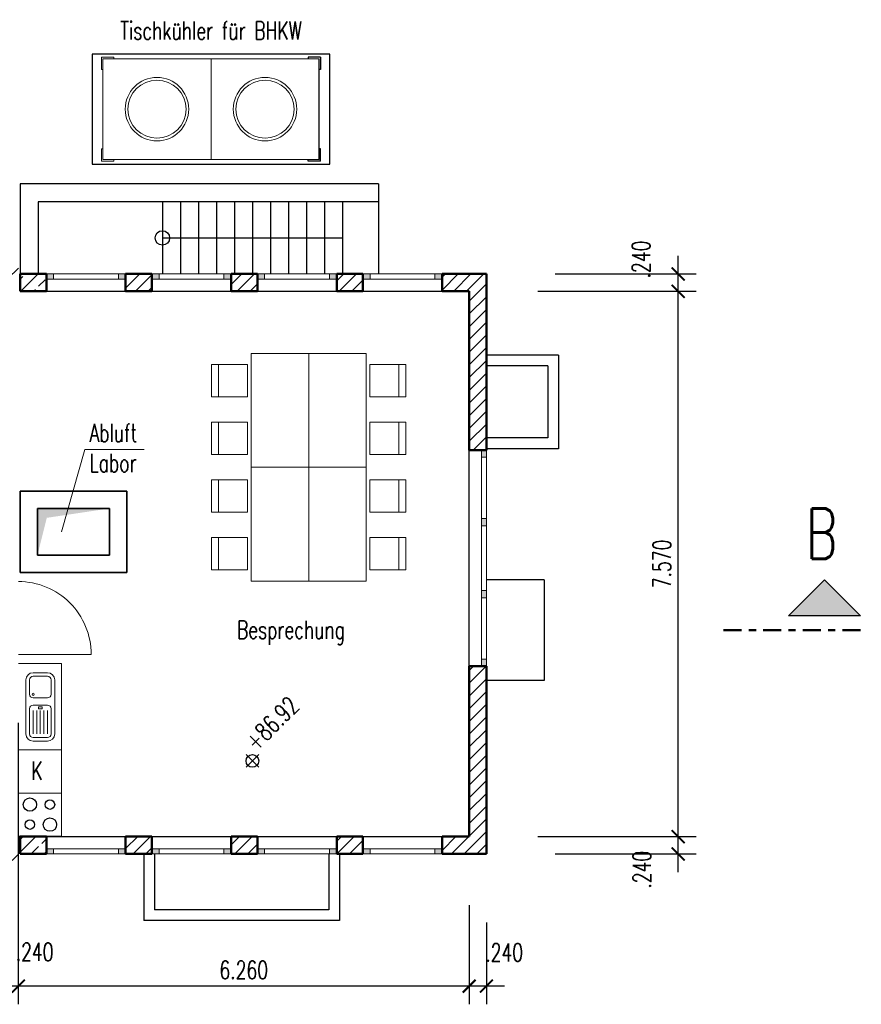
# Model space of a CAD drawing. Header units: millimetres. Extents: x 716 to 905, y 893 to 977.
# Tile 24 of 43: x 842 to 854, y 939 to 952. Entities that reach past the tile are written whole.
import ezdxf
from ezdxf.enums import TextEntityAlignment as Align

# ---------------------------------------------------------------- set-up
doc = ezdxf.new("R2010")
doc.units = ezdxf.units.MM
doc.header["$MEASUREMENT"] = 0
doc.linetypes.add('STRL1', pattern=[0.18, 0.1, -0.08])
doc.linetypes.add('STRP1', pattern=[0.46, 0.25, -0.08, 0.05, -0.08])
for name, color, linetype in [('$AUDIT-BAD-LAYER', 7, 'Continuous'), ('HTSV_P1_BEMA_KONS_X04', 7, 'Continuous'), ('HTSV_P1_PLAN_HKOT', 7, 'Continuous')]:
    doc.layers.add(name, color=color, linetype=linetype)
for name, color, linetype, lineweight in [('BUEROEINRICHTUNG', 1, 'Continuous', 18), ('Da_vorh_Gebaeude_T013', 7, 'Continuous', 13), ('Da_vorh_Gebaeude_V018', 252, 'STRL1', 18), ('HTSV_AC_FENS_ALLG_S00', 213, 'Continuous', 13), ('HTSV_BT_WAND_ALMW_A02', 12, 'Continuous', 25), ('HTSV_BT_WAND_ALMW_G05', 10, 'Continuous', 50), ('HTSV_BT_WAND_ALMW_S02', 12, 'Continuous', 25), ('HTSV_BT_WAND_STBT_S02', 92, 'Continuous', 25), ('HTSV_BT_WBES_ALMW_G03', 20, 'Continuous', 35), ('HTSV_BT_WBES_STBT_G05', 90, 'Continuous', 50), ('HTSV_MT_MASH_ALLG_A02', 172, 'Continuous', 25), ('HTSV_MT_MASH_ALLG_T02', 172, 'Continuous', 25), ('HTSV_MT_MASH_GEBL_A01', 122, 'Continuous', 18), ('HTSV_P1_PLAN_TEXT_T02', 52, 'Continuous', 25), ('HTSV_P1_SYMB_SCHN_A02', 212, 'Continuous', 25), ('HTSV_P1_SYMB_SCHN_L05', 210, 'STRP1', 50), ('HTSV_P1_SYMB_SCHN_T05', 210, 'Continuous', 50), ('HTSV_P1_SYMB_SCHN_T07', 200, 'Continuous', 70), ('HTSV_TA_LUFT_AB___T00', 53, 'Continuous', 13), ('SANITÄR', 1, 'Continuous', 18)]:
    doc.layers.add(name, color=color, linetype=linetype, lineweight=lineweight)
doc.styles.add('HTSV', font='romans.shx', dxfattribs={"width": 0.7, "bigfont": 'htsv_01.shx'})
doc.styles.add('HTSV_KONS_BEMASS', font='romans.shx', dxfattribs={"width": 0.7, "bigfont": 'htsv_01.shx'})
doc.styles.get("Standard").update_dxf_attribs({"font": 'romans.shx', "width": 0.8})
doc.dimstyles.new('HTSV_KONS_04', dxfattribs={"dimtxt": 0.25, "dimasz": 0.18, "dimexe": 0.252, "dimexo": 0.0625, "dimgap": 0.1, "dimtad": 1, "dimdec": 3, "dimzin": 4, "dimdsep": 46, "dimtxsty": 'HTSV_KONS_BEMASS', "dimblk": 'ARCHTICK', "dimcen": 0.09, "dimdle": 0.252, "dimclrd": 7, "dimclre": 7, "dimclrt": 7, "dimadec": 0, "dimazin": 0, "dimtfac": 1, "dimtdec": 4, "dimtix": 1, "dimtmove": 2, "dimatfit": 3, "dimfxl": 0, "dimtvp": 1, "dimtolj": 1, "dimtzin": 0, "dimarcsym": 0})

# ---------------------------------------------------------------- blocks, each defined once
blk = doc.blocks.new('Schnittpfeil-li')
at = {"layer": 'HTSV_P1_SYMB_SCHN_A02'}
blk.add_hatch(color=256, dxfattribs=at).paths.add_polyline_path([(0.5049, 0.0999), (0.2549, 0.3499), (0.0049, 0.0999)])
for p, q in [((0.2549, 0.3499), (0.0049, 0.0999)), ((0.5049, 0.0999), (0.2549, 0.3499)), ((0.0049, 0.0999), (0.5049, 0.0999))]:
    blk.add_line(p, q, dxfattribs=at)
at = {"layer": 'HTSV_P1_SYMB_SCHN_T05', "style": 'HTSV', "width": 0.7}
blk.add_attdef('SCHNITT', text='', height=0.35, dxfattribs=at).set_placement((0.2549, 0.3499), align=Align.BOTTOM_CENTER)
blk = doc.blocks.new('TISCHKUEHLER_d')
for p, q in [((3.3, 1.526), (0, 1.526)), ((0, 1.526), (0, 0)), ((3.3, 0), (3.3, 1.526)), ((3.17, 1.483), (3, 1.483)), ((3, 1.483), (3, 1.463)), ((3.15, 0.063), (3.15, 1.463)), ((3.17, 1.483), (3.17, 1.313)), ((3.17, 1.313), (3.15, 1.313)), ((3.17, 0.213), (3.15, 0.213)), ((3.17, 0.043), (3.17, 0.213)), ((0, 0), (3.3, 0)), ((3, 0.043), (3, 0.063)), ((3.17, 0.043), (3, 0.043))]:
    blk.add_line(p, q)
at = {"lineweight": 13}
for p, q in [((0.13, 1.483), (0.3, 1.483)), ((0.13, 1.483), (0.13, 1.313)), ((3.15, 1.463), (0.15, 1.463)), ((0.15, 1.463), (0.15, 0.063)), ((0.3, 1.483), (0.3, 1.463)), ((1.65, 0.063), (1.65, 1.463)), ((0.13, 1.313), (0.15, 1.313)), ((0.13, 0.043), (0.13, 0.213)), ((0.13, 0.213), (0.15, 0.213)), ((0.13, 0.043), (0.3, 0.043)), ((0.15, 0.063), (3.15, 0.063)), ((0.3, 0.043), (0.3, 0.063))]:
    blk.add_line(p, q, dxfattribs=at)
for centre, radius in [((0.9, 0.763), 0.441), ((0.9, 0.763), 0.403), ((2.4, 0.763), 0.441), ((2.4, 0.763), 0.403)]:
    blk.add_circle(centre, radius, dxfattribs=at)
blk = doc.blocks.new('_ArchTick')
at = {"layer": 'HTSV_MT_MASH_GEBL_A01', "color": 0, "const_width": 0.15}
blk.add_lwpolyline([(-0.5, -0.5), (0.5, 0.5)], dxfattribs=at)
blk = doc.blocks.new('*D88')
at = {"layer": 'Defpoints', "color": 0}
for p in [(848.098, 941.076), (848.338, 940.836), (848.098, 939)]:
    blk.add_point(p, dxfattribs=at)
at = {"layer": 'HTSV_P1_BEMA_KONS_X04', "color": 7, "lineweight": -2}
for p, q in [((848.098, 940.124), (848.098, 938.748)), ((848.338, 939.884), (848.338, 938.748)), ((848.59, 939), (847.846, 939))]:
    blk.add_line(p, q, dxfattribs=at)
at = {"layer": 'HTSV_P1_BEMA_KONS_X04', "color": 7, "lineweight": -2, "xscale": 0.18, "yscale": 0.18, "zscale": 0.18, "rotation": 180}
blk.add_blockref('_ArchTick', (848.098, 939), dxfattribs=at)
at = {"layer": 'HTSV_P1_BEMA_KONS_X04', "color": 7, "lineweight": -2, "xscale": 0.18, "yscale": 0.18, "zscale": 0.18}
blk.add_blockref('_ArchTick', (848.338, 939), dxfattribs=at)
at = {"layer": 'HTSV_P1_BEMA_KONS_X04', "color": 7, "insert": (848.584, 939.468), "char_height": 0.25, "attachment_point": 5, "style": 'HTSV_KONS_BEMASS'}
blk.add_mtext('\\A1;.240', dxfattribs=at)
blk = doc.blocks.new('*D89')
at = {"layer": 'Defpoints', "color": 0}
for p in [(841.838, 943.606), (848.098, 941.076), (841.838, 939)]:
    blk.add_point(p, dxfattribs=at)
at = {"layer": 'HTSV_P1_BEMA_KONS_X04', "color": 7, "lineweight": -2}
for p, q in [((841.838, 942.654), (841.838, 938.748)), ((848.098, 940.124), (848.098, 938.748)), ((848.35, 939), (841.586, 939))]:
    blk.add_line(p, q, dxfattribs=at)
at = {"layer": 'HTSV_P1_BEMA_KONS_X04', "color": 7, "lineweight": -2, "xscale": 0.18, "yscale": 0.18, "zscale": 0.18, "rotation": 180}
blk.add_blockref('_ArchTick', (841.838, 939), dxfattribs=at)
at = {"layer": 'HTSV_P1_BEMA_KONS_X04', "color": 7, "lineweight": -2, "xscale": 0.18, "yscale": 0.18, "zscale": 0.18}
blk.add_blockref('_ArchTick', (848.098, 939), dxfattribs=at)
at = {"layer": 'HTSV_P1_BEMA_KONS_X04', "color": 7, "insert": (844.968, 939.225), "char_height": 0.25, "attachment_point": 5, "style": 'HTSV_KONS_BEMASS'}
blk.add_mtext('\\A1;6.260', dxfattribs=at)
blk = doc.blocks.new('*D90')
at = {"layer": 'Defpoints', "color": 0}
for p in [(841.598, 943.606), (841.838, 943.606), (841.598, 939)]:
    blk.add_point(p, dxfattribs=at)
at = {"layer": 'HTSV_P1_BEMA_KONS_X04', "color": 7, "lineweight": -2}
for p, q in [((841.598, 942.654), (841.598, 938.748)), ((841.838, 942.654), (841.838, 938.748)), ((842.09, 939), (841.346, 939))]:
    blk.add_line(p, q, dxfattribs=at)
at = {"layer": 'HTSV_P1_BEMA_KONS_X04', "color": 7, "lineweight": -2, "xscale": 0.18, "yscale": 0.18, "zscale": 0.18, "rotation": 180}
blk.add_blockref('_ArchTick', (841.598, 939), dxfattribs=at)
at = {"layer": 'HTSV_P1_BEMA_KONS_X04', "color": 7, "lineweight": -2, "xscale": 0.18, "yscale": 0.18, "zscale": 0.18}
blk.add_blockref('_ArchTick', (841.838, 939), dxfattribs=at)
at = {"layer": 'HTSV_P1_BEMA_KONS_X04', "color": 7, "insert": (842.064, 939.476), "char_height": 0.25, "attachment_point": 5, "style": 'HTSV_KONS_BEMASS'}
blk.add_mtext('\\A1;.240', dxfattribs=at)
blk = doc.blocks.new('*D92')
at = {"layer": 'Defpoints', "color": 0}
for p in [(848.098, 941.076), (851, 941.076), (848.338, 940.836)]:
    blk.add_point(p, dxfattribs=at)
at = {"layer": 'HTSV_P1_BEMA_KONS_X04', "color": 7, "lineweight": -2}
for p, q in [((851, 940.584), (851, 941.328)), ((849.05, 941.076), (851.252, 941.076)), ((849.29, 940.836), (851.252, 940.836))]:
    blk.add_line(p, q, dxfattribs=at)
at = {"layer": 'HTSV_P1_BEMA_KONS_X04', "color": 7, "lineweight": -2, "xscale": 0.18, "yscale": 0.18, "zscale": 0.18}
for p, rotation in [((851, 941.076), 90), ((851, 940.836), 270)]:
    blk.add_blockref('_ArchTick', p, dxfattribs=dict(at, rotation=rotation))
at = {"layer": 'HTSV_P1_BEMA_KONS_X04', "color": 7, "insert": (850.496, 940.616), "char_height": 0.25, "attachment_point": 5, "rotation": 90, "style": 'HTSV_KONS_BEMASS'}
blk.add_mtext('\\A1;.240', dxfattribs=at)
blk = doc.blocks.new('*D93')
at = {"layer": 'Defpoints', "color": 0}
for p in [(848.098, 948.646), (851, 948.646), (848.098, 941.076)]:
    blk.add_point(p, dxfattribs=at)
at = {"layer": 'HTSV_P1_BEMA_KONS_X04', "color": 7, "lineweight": -2}
for p, q in [((851, 940.824), (851, 948.898)), ((849.05, 948.646), (851.252, 948.646)), ((849.05, 941.076), (851.252, 941.076))]:
    blk.add_line(p, q, dxfattribs=at)
at = {"layer": 'HTSV_P1_BEMA_KONS_X04', "color": 7, "lineweight": -2, "xscale": 0.18, "yscale": 0.18, "zscale": 0.18}
for p, rotation in [((851, 948.646), 90), ((851, 941.076), 270)]:
    blk.add_blockref('_ArchTick', p, dxfattribs=dict(at, rotation=rotation))
at = {"layer": 'HTSV_P1_BEMA_KONS_X04', "color": 7, "insert": (850.775, 944.861), "char_height": 0.25, "attachment_point": 5, "rotation": 90, "style": 'HTSV_KONS_BEMASS'}
blk.add_mtext('\\A1;7.570', dxfattribs=at)
blk = doc.blocks.new('*D94')
at = {"layer": 'Defpoints', "color": 0}
for p in [(848.338, 948.886), (851, 948.886), (848.098, 948.646)]:
    blk.add_point(p, dxfattribs=at)
at = {"layer": 'HTSV_P1_BEMA_KONS_X04', "color": 7, "lineweight": -2}
for p, q in [((851, 948.394), (851, 949.138)), ((849.29, 948.886), (851.252, 948.886)), ((849.05, 948.646), (851.252, 948.646))]:
    blk.add_line(p, q, dxfattribs=at)
at = {"layer": 'HTSV_P1_BEMA_KONS_X04', "color": 7, "lineweight": -2, "xscale": 0.18, "yscale": 0.18, "zscale": 0.18}
for p, rotation in [((851, 948.886), 90), ((851, 948.646), 270)]:
    blk.add_blockref('_ArchTick', p, dxfattribs=dict(at, rotation=rotation))
at = {"layer": 'HTSV_P1_BEMA_KONS_X04', "color": 7, "insert": (850.484, 949.086), "char_height": 0.25, "attachment_point": 5, "rotation": 90, "style": 'HTSV_KONS_BEMASS'}
blk.add_mtext('\\A1;.240', dxfattribs=at)
blk = doc.blocks.new('HTSVKG1F')
at = {"color": 0, "linetype": 'ByBlock'}
for p, q in [((-0.5, 0), (0.5, 0)), ((0, 0.5), (0, -0.5))]:
    blk.add_line(p, q, dxfattribs=at)
blk.add_circle((0, 0), 0.35, dxfattribs=at)
blk.add_attdef('HKTXT', (0.5, 0.2), '', height=0.4, dxfattribs=at)

msp = doc.modelspace()

# ---------------------------------------------------------------- hatches: boundary and pattern name
at = {"layer": 'HTSV_AC_FENS_ALLG_S00'}
h = msp.add_hatch(color=256, dxfattribs=at)
h.paths.add_polyline_path([(842.3283, 948.886), (842.3283, 948.816), (842.2283, 948.816), (842.2283, 948.886)])
h.paths.add_polyline_path([(843.2283, 948.816), (843.2283, 948.886), (843.3283, 948.886), (843.3283, 948.816)])
h = msp.add_hatch(color=256, dxfattribs=at)
h.paths.add_polyline_path([(843.7933, 948.886), (843.7933, 948.816), (843.6933, 948.816), (843.6933, 948.886)])
h.paths.add_polyline_path([(844.6933, 948.816), (844.6933, 948.886), (844.7933, 948.886), (844.7933, 948.816)])
h = msp.add_hatch(color=256, dxfattribs=at)
h.paths.add_polyline_path([(845.2583, 948.886), (845.2583, 948.816), (845.1583, 948.816), (845.1583, 948.886)])
h.paths.add_polyline_path([(846.1583, 948.816), (846.1583, 948.886), (846.2583, 948.886), (846.2583, 948.816)])
h = msp.add_hatch(color=256, dxfattribs=at)
h.paths.add_polyline_path([(846.6233, 948.886), (846.6233, 948.816), (846.7233, 948.816), (846.7233, 948.886)])
h.paths.add_polyline_path([(847.7233, 948.816), (847.7233, 948.886), (847.6233, 948.886), (847.6233, 948.816)])
h = msp.add_hatch(color=256, dxfattribs=at)
h.paths.add_polyline_path([(848.3383, 946.441), (848.2683, 946.441), (848.2683, 946.341), (848.3383, 946.341)])
h.paths.add_polyline_path([(848.3383, 945.391), (848.3383, 945.491), (848.2683, 945.491), (848.2683, 945.391)])
h.paths.add_polyline_path([(848.3383, 944.491), (848.2683, 944.491), (848.2683, 944.391), (848.3383, 944.391)])
h.paths.add_polyline_path([(848.3383, 943.541), (848.2683, 943.541), (848.2683, 943.441), (848.3383, 943.441)])
h = msp.add_hatch(color=256, dxfattribs=at)
h.paths.add_polyline_path([(842.3283, 940.836), (842.3283, 940.906), (842.2283, 940.906), (842.2283, 940.836)])
h.paths.add_polyline_path([(843.2283, 940.906), (843.2283, 940.836), (843.3283, 940.836), (843.3283, 940.906)])
h = msp.add_hatch(color=256, dxfattribs=at)
h.paths.add_polyline_path([(843.7933, 940.836), (843.7933, 940.906), (843.6933, 940.906), (843.6933, 940.836)])
h.paths.add_polyline_path([(844.6933, 940.906), (844.6933, 940.836), (844.7933, 940.836), (844.7933, 940.906)])
h = msp.add_hatch(color=256, dxfattribs=at)
h.paths.add_polyline_path([(845.2583, 940.836), (845.2583, 940.906), (845.1583, 940.906), (845.1583, 940.836)])
h.paths.add_polyline_path([(846.1583, 940.906), (846.1583, 940.836), (846.2583, 940.836), (846.2583, 940.906)])
h = msp.add_hatch(color=256, dxfattribs=at)
h.paths.add_polyline_path([(846.7233, 940.836), (846.7233, 940.906), (846.6233, 940.906), (846.6233, 940.836)])
h.paths.add_polyline_path([(847.6233, 940.906), (847.6233, 940.836), (847.7233, 940.836), (847.7233, 940.906)])
at = {"layer": 'HTSV_BT_WAND_ALMW_S02'}
h = msp.add_hatch(dxfattribs=at)
h.set_pattern_fill('ANSI31', color=256, style=0)
h.paths.add_polyline_path([(843.6933, 948.886), (843.3283, 948.886), (843.3283, 948.646), (843.6933, 948.646)])
h.paths.add_polyline_path([(844.7933, 948.886), (844.7933, 948.646), (845.1583, 948.646), (845.1583, 948.886)])
h.paths.add_polyline_path([(846.6233, 948.646), (846.6233, 948.886), (846.2583, 948.886), (846.2583, 948.646)])
h.paths.add_polyline_path([(848.3383, 948.886), (847.7233, 948.886), (847.7233, 948.646), (848.0983, 948.646), (848.0983, 946.441), (848.3383, 946.441)])
h = msp.add_hatch(dxfattribs=at)
h.set_pattern_fill('ANSI31', color=256, style=0)
h.paths.add_polyline_path([(848.3383, 943.441), (848.0983, 943.441), (848.0983, 941.076), (847.7233, 941.076), (847.7233, 940.836), (848.3383, 940.836)])
h.paths.add_polyline_path([(846.6233, 940.836), (846.6233, 941.076), (846.2583, 941.076), (846.2583, 940.836)])
h.paths.add_polyline_path([(845.1583, 940.836), (845.1583, 941.076), (844.7933, 941.076), (844.7933, 940.836)])
h.paths.add_polyline_path([(843.6933, 941.076), (843.3283, 941.076), (843.3283, 940.836), (843.6933, 940.836)])
at = {"layer": 'HTSV_BT_WAND_STBT_S02'}
h = msp.add_hatch(dxfattribs=at)
h.set_pattern_fill('ANSI33', color=256, style=0)
h.paths.add_polyline_path([(831.7483, 948.821), (831.7483, 949.061), (831.4483, 949.061), (831.4483, 948.821)])
h.paths.add_polyline_path([(835.0883, 948.821), (835.0883, 949.061), (835.0833, 949.061), (834.7883, 949.061), (834.7883, 948.821)])
h.paths.add_polyline_path([(838.4283, 948.821), (838.4283, 949.061), (838.1283, 949.061), (838.1283, 948.821)])
h.paths.add_polyline_path([(841.8383, 948.821), (841.8383, 949.061), (841.4733, 949.061), (841.4733, 948.821)])
h.paths.add_polyline_path([(841.8633, 948.886), (841.8633, 948.646), (842.2283, 948.646), (842.2283, 948.886)])
h.paths.add_polyline_path([(842.2283, 940.836), (842.2283, 941.076), (841.8633, 941.076), (841.8633, 940.836)])
h.paths.add_polyline_path([(841.4733, 940.901), (841.4733, 940.661), (841.8383, 940.661), (841.8383, 940.901)])
h.paths.add_polyline_path([(838.4283, 940.661), (838.4283, 940.901), (838.1283, 940.901), (838.1283, 940.661)])
h.paths.add_polyline_path([(834.7883, 940.901), (834.7883, 940.661), (835.0883, 940.661), (835.0883, 940.901)])
h.paths.add_polyline_path([(831.7483, 940.661), (831.7483, 940.901), (831.4483, 940.901), (831.4483, 940.661)])

# ---------------------------------------------------------------- linework, layer by layer
at = {"layer": '$AUDIT-BAD-LAYER'}
for p, q in [((846.8383, 950.136), (841.8633, 950.136)), ((841.8633, 950.136), (841.8633, 948.886)), ((846.8383, 950.136), (841.8633, 950.136)), ((841.8633, 950.136), (841.8633, 948.886)), ((846.8383, 950.136), (846.8383, 948.886)), ((846.8383, 950.136), (846.8383, 948.886)), ((842.1133, 949.886), (842.1133, 948.886)), ((846.8383, 949.886), (842.1133, 949.886)), ((842.1133, 949.886), (842.1133, 948.886)), ((846.8383, 949.886), (842.1133, 949.886)), ((843.8383, 949.886), (843.8383, 948.886)), ((843.8383, 949.886), (843.8383, 948.886)), ((844.0883, 949.886), (844.0883, 948.886)), ((844.0883, 949.886), (844.0883, 948.886)), ((844.3383, 949.886), (844.3383, 948.886)), ((844.3383, 949.886), (844.3383, 948.886)), ((844.5883, 949.886), (844.5883, 948.886)), ((844.5883, 949.886), (844.5883, 948.886)), ((844.8383, 949.886), (844.8383, 948.886)), ((844.8383, 949.886), (844.8383, 948.886)), ((845.0883, 949.886), (845.0883, 948.886)), ((845.0883, 949.886), (845.0883, 948.886)), ((845.3383, 949.886), (845.3383, 948.886)), ((845.3383, 949.886), (845.3383, 948.886)), ((845.5883, 949.886), (845.5883, 948.886)), ((845.5883, 949.886), (845.5883, 948.886)), ((845.8383, 949.886), (845.8383, 948.886)), ((845.8383, 949.886), (845.8383, 948.886)), ((846.0883, 949.886), (846.0883, 948.886)), ((846.0883, 949.886), (846.0883, 948.886)), ((846.3383, 949.886), (846.3383, 948.886)), ((846.3383, 949.886), (846.3383, 948.886)), ((843.8383, 949.386), (846.3383, 949.386)), ((843.8383, 949.386), (846.3383, 949.386)), ((849.3383, 947.761), (848.3383, 947.761)), ((849.3383, 947.761), (848.3383, 947.761)), ((849.3383, 947.761), (849.3383, 946.461)), ((849.3383, 947.761), (849.3383, 946.461)), ((849.1883, 947.611), (848.3383, 947.611)), ((849.1883, 947.611), (848.3383, 947.611)), ((849.1883, 947.611), (849.1883, 946.611)), ((849.1883, 947.611), (849.1883, 946.611)), ((849.1883, 946.611), (848.3383, 946.611)), ((849.1883, 946.611), (848.3383, 946.611)), ((849.3383, 946.461), (848.3383, 946.461)), ((849.3383, 946.461), (848.3383, 946.461)), ((849.1383, 944.641), (848.3383, 944.641)), ((849.1383, 944.641), (848.3383, 944.641)), ((849.1383, 944.641), (849.1383, 943.241)), ((849.1383, 944.641), (849.1383, 943.241)), ((849.1383, 943.241), (848.3383, 943.241)), ((849.1383, 943.241), (848.3383, 943.241)), ((843.5783, 940.836), (843.5783, 939.911)), ((843.5783, 940.836), (843.5783, 939.911)), ((843.7283, 940.836), (843.7283, 940.061)), ((843.7283, 940.836), (843.7283, 940.061)), ((846.1483, 940.836), (846.1483, 940.061)), ((846.1483, 940.836), (846.1483, 940.061)), ((846.2983, 940.836), (846.2983, 939.911)), ((846.2983, 940.836), (846.2983, 939.911)), ((846.1483, 940.061), (843.7283, 940.061)), ((846.1483, 940.061), (843.7283, 940.061)), ((846.2983, 939.911), (843.5783, 939.911)), ((846.2983, 939.911), (843.5783, 939.911))]:
    msp.add_line(p, q, dxfattribs=at)
msp.add_circle((843.8383, 949.386), 0.1)
msp.add_circle((843.8383, 949.386), 0.1)
at = {"layer": 'BUEROEINRICHTUNG'}
for p, q in [((844.5196, 947.1785), (844.5196, 947.6285)), ((844.5196, 947.6285), (845.0196, 947.6285)), ((844.6196, 947.6285), (844.6196, 947.1785)), ((845.0196, 947.6285), (845.0196, 947.1785)), ((846.7196, 947.6285), (846.7196, 947.1785)), ((847.2196, 947.6285), (846.7196, 947.6285)), ((847.1196, 947.6285), (847.1196, 947.1785)), ((847.2196, 947.1785), (847.2196, 947.6285)), ((845.0196, 947.1785), (844.5196, 947.1785)), ((846.7196, 947.1785), (847.2196, 947.1785)), ((844.5196, 946.3785), (844.5196, 946.8285)), ((844.5196, 946.8285), (845.0196, 946.8285)), ((844.6196, 946.8285), (844.6196, 946.3785)), ((845.0196, 946.8285), (845.0196, 946.3785)), ((846.7196, 946.8285), (846.7196, 946.3785)), ((847.2196, 946.8285), (846.7196, 946.8285)), ((847.1196, 946.8285), (847.1196, 946.3785)), ((847.2196, 946.3785), (847.2196, 946.8285)), ((845.0196, 946.3785), (844.5196, 946.3785)), ((846.7196, 946.3785), (847.2196, 946.3785)), ((844.5196, 945.5785), (844.5196, 946.0285)), ((844.5196, 946.0285), (845.0196, 946.0285)), ((844.6196, 946.0285), (844.6196, 945.5785)), ((845.0196, 946.0285), (845.0196, 945.5785)), ((846.7196, 946.0285), (846.7196, 945.5785)), ((847.2196, 946.0285), (846.7196, 946.0285)), ((847.1196, 946.0285), (847.1196, 945.5785)), ((847.2196, 945.5785), (847.2196, 946.0285)), ((845.0196, 945.5785), (844.5196, 945.5785)), ((846.7196, 945.5785), (847.2196, 945.5785)), ((844.5196, 944.7785), (844.5196, 945.2285)), ((844.5196, 945.2285), (845.0196, 945.2285)), ((844.6196, 945.2285), (844.6196, 944.7785)), ((845.0196, 945.2285), (845.0196, 944.7785)), ((846.7196, 945.2285), (846.7196, 944.7785)), ((847.2196, 945.2285), (846.7196, 945.2285)), ((847.1196, 945.2285), (847.1196, 944.7785)), ((847.2196, 944.7785), (847.2196, 945.2285)), ((845.0196, 944.7785), (844.5196, 944.7785)), ((846.7196, 944.7785), (847.2196, 944.7785))]:
    msp.add_line(p, q, dxfattribs=at)
at = {"layer": 'Da_vorh_Gebaeude_V018'}
msp.add_line((848.3383, 947.761), (848.3383, 946.461), dxfattribs=at)
at = {"layer": 'HTSV_AC_FENS_ALLG_S00'}
for p, q in [((842.2283, 948.886), (843.3283, 948.886)), ((842.3283, 948.816), (842.3283, 948.886)), ((843.2283, 948.816), (843.2283, 948.886)), ((843.6933, 948.886), (844.7933, 948.886)), ((843.7933, 948.816), (843.7933, 948.886)), ((844.6933, 948.816), (844.6933, 948.886)), ((845.1583, 948.886), (846.2583, 948.886)), ((845.2583, 948.816), (845.2583, 948.886)), ((846.1583, 948.816), (846.1583, 948.886)), ((846.6233, 948.886), (847.7233, 948.886)), ((846.7233, 948.816), (846.7233, 948.886)), ((847.6233, 948.816), (847.6233, 948.886)), ((842.2283, 948.816), (843.3283, 948.816)), ((843.6933, 948.816), (844.7933, 948.816)), ((845.1583, 948.816), (846.2583, 948.816)), ((846.6233, 948.816), (847.7233, 948.816)), ((848.2683, 943.441), (848.2683, 946.441)), ((848.3383, 943.441), (848.3383, 946.441)), ((848.2683, 946.341), (848.3383, 946.341)), ((848.2683, 945.491), (848.3383, 945.491)), ((848.2683, 945.391), (848.3383, 945.391)), ((848.2683, 944.491), (848.3383, 944.491)), ((848.2683, 944.391), (848.3383, 944.391)), ((841.8383, 943.606), (842.8483, 943.606)), ((848.2683, 943.541), (848.3383, 943.541)), ((842.2283, 940.906), (843.3283, 940.906)), ((842.3283, 940.906), (842.3283, 940.836)), ((843.2283, 940.906), (843.2283, 940.836)), ((843.6933, 940.906), (844.7933, 940.906)), ((843.7933, 940.906), (843.7933, 940.836)), ((844.6933, 940.906), (844.6933, 940.836)), ((845.1583, 940.906), (846.2583, 940.906)), ((845.2583, 940.906), (845.2583, 940.836)), ((846.1583, 940.906), (846.1583, 940.836)), ((846.6233, 940.906), (847.7233, 940.906)), ((846.7233, 940.906), (846.7233, 940.836)), ((847.6233, 940.906), (847.6233, 940.836)), ((842.2283, 940.836), (843.3283, 940.836)), ((843.6933, 940.836), (844.7933, 940.836)), ((845.1583, 940.836), (846.2583, 940.836)), ((846.6233, 940.836), (847.7233, 940.836))]:
    msp.add_line(p, q, dxfattribs=at)
for points in [[(845.8696, 947.7835), (845.8696, 946.2035), (845.0696, 946.2035), (845.0696, 947.7835)], [(846.6696, 947.7835), (846.6696, 946.2035), (845.8696, 946.2035), (845.8696, 947.7835)], [(845.8696, 946.2035), (845.8696, 944.6235), (845.0696, 944.6235), (845.0696, 946.2035)], [(846.6696, 946.2035), (846.6696, 944.6235), (845.8696, 944.6235), (845.8696, 946.2035)]]:
    msp.add_lwpolyline(points, close=True, dxfattribs=at)
msp.add_arc((841.8424, 943.61), 1.006, 359.76959, 90.23041, dxfattribs=at)
at = {"layer": 'HTSV_BT_WAND_ALMW_A02'}
for p, q in [((842.2283, 948.646), (843.3283, 948.646)), ((843.6933, 948.646), (844.7933, 948.646)), ((845.1583, 948.646), (846.2583, 948.646)), ((846.6233, 948.646), (847.7233, 948.646)), ((848.0983, 943.441), (848.0983, 946.441)), ((842.2283, 941.076), (843.3283, 941.076)), ((843.6933, 941.076), (844.7933, 941.076)), ((845.1583, 941.076), (846.2583, 941.076)), ((846.6233, 941.076), (847.7233, 941.076))]:
    msp.add_line(p, q, dxfattribs=at)
for centre, radius in [((841.9993, 941.52), 0.0924), ((842.2773, 941.52), 0.0655), ((841.9993, 941.2419), 0.0655), ((842.2773, 941.2419), 0.0924)]:
    msp.add_circle(centre, radius, dxfattribs=at)
at = {"layer": 'HTSV_BT_WAND_ALMW_G05'}
for p, q in [((843.3283, 948.646), (843.3283, 948.886)), ((843.3283, 948.886), (843.6933, 948.886)), ((843.6933, 948.646), (843.6933, 948.886)), ((844.7933, 948.646), (844.7933, 948.886)), ((844.7933, 948.886), (845.1583, 948.886)), ((845.1583, 948.646), (845.1583, 948.886)), ((846.2583, 948.646), (846.2583, 948.886)), ((846.2583, 948.886), (846.6233, 948.886)), ((846.6233, 948.646), (846.6233, 948.886)), ((848.3383, 948.886), (847.7233, 948.886)), ((847.7233, 948.646), (847.7233, 948.886)), ((848.3383, 946.441), (848.3383, 948.886)), ((843.3283, 948.646), (843.6933, 948.646)), ((844.7933, 948.646), (845.1583, 948.646)), ((846.2583, 948.646), (846.6233, 948.646)), ((848.0983, 948.646), (847.7233, 948.646)), ((848.0983, 946.441), (848.0983, 948.646)), ((848.0983, 946.441), (848.3383, 946.441)), ((848.0983, 941.076), (848.0983, 943.441)), ((848.0983, 943.441), (848.3383, 943.441)), ((848.3383, 940.836), (848.3383, 943.441)), ((843.3283, 941.076), (843.3283, 940.836)), ((843.3283, 941.076), (843.6933, 941.076)), ((843.6933, 941.076), (843.6933, 940.836)), ((844.7933, 941.076), (844.7933, 940.836)), ((844.7933, 941.076), (845.1583, 941.076)), ((845.1583, 941.076), (845.1583, 940.836)), ((846.2583, 941.076), (846.2583, 940.836)), ((846.2583, 941.076), (846.6233, 941.076)), ((846.6233, 941.076), (846.6233, 940.836)), ((848.0983, 941.076), (847.7233, 941.076)), ((847.7233, 941.076), (847.7233, 940.836)), ((843.3283, 940.836), (843.6933, 940.836)), ((844.7933, 940.836), (845.1583, 940.836)), ((846.2583, 940.836), (846.6233, 940.836)), ((848.3383, 940.836), (847.7233, 940.836))]:
    msp.add_line(p, q, dxfattribs=at)
at = {"layer": 'HTSV_BT_WBES_ALMW_G03'}
for p, q in [((841.8633, 944.741), (841.8633, 945.871)), ((843.3433, 945.871), (841.8633, 945.871)), ((843.3433, 944.741), (843.3433, 945.871)), ((843.1033, 945.631), (842.1033, 945.631)), ((842.1033, 944.981), (842.1033, 945.631)), ((843.1033, 944.981), (843.1033, 945.631)), ((843.1033, 944.981), (842.1033, 944.981)), ((843.3433, 944.741), (841.8633, 944.741))]:
    msp.add_line(p, q, dxfattribs=at)
msp.add_solid([(842.1033, 944.981), (842.2333, 945.501), (842.1033, 945.631), (843.1033, 945.631)], dxfattribs=at)
at = {"layer": 'HTSV_BT_WBES_STBT_G05'}
for p, q in [((841.8633, 948.886), (841.8633, 948.646)), ((842.2283, 948.886), (841.8633, 948.886)), ((842.2283, 948.886), (842.2283, 948.646)), ((842.2283, 948.646), (841.8633, 948.646)), ((842.2283, 941.076), (841.8633, 941.076)), ((841.8633, 941.076), (841.8633, 940.836)), ((842.2283, 941.076), (842.2283, 940.836)), ((842.2283, 940.836), (841.8633, 940.836))]:
    msp.add_line(p, q, dxfattribs=at)
at = {"layer": 'HTSV_P1_SYMB_SCHN_L05'}
msp.add_line((851.6307, 943.941), (853.5429, 943.941), dxfattribs=at)
at = {"layer": 'HTSV_TA_LUFT_AB___T00'}
for p, q in [((842.7628, 946.4518), (842.4379, 945.3052)), ((843.5852, 946.4518), (842.7628, 946.4518))]:
    msp.add_line(p, q, dxfattribs=at)
at = {"layer": 'SANITÄR'}
for p, q in [((842.4383, 943.481), (841.8383, 943.481)), ((842.4383, 943.481), (842.4383, 941.081)), ((841.9433, 943.251), (841.9433, 942.501)), ((841.9933, 943.251), (841.9933, 943.051)), ((842.2433, 943.351), (842.0433, 943.351)), ((842.2433, 943.301), (842.0433, 943.301)), ((842.2933, 943.251), (842.2933, 943.051)), ((842.3433, 943.251), (842.3433, 942.501)), ((842.2433, 943.001), (842.0433, 943.001)), ((841.9933, 942.851), (841.9933, 942.501)), ((842.2433, 942.901), (842.0433, 942.901)), ((842.0433, 942.826), (842.0433, 942.501)), ((842.0933, 942.826), (842.0933, 942.501)), ((842.1683, 942.876), (842.1183, 942.876)), ((842.1183, 942.876), (842.1183, 942.851)), ((842.1683, 942.851), (842.1183, 942.851)), ((842.1433, 942.826), (842.1433, 942.501)), ((842.1683, 942.876), (842.1683, 942.851)), ((842.1933, 942.826), (842.1933, 942.501)), ((842.2433, 942.826), (842.2433, 942.501)), ((842.2933, 942.851), (842.2933, 942.501)), ((842.2433, 942.451), (842.0433, 942.451)), ((842.2433, 942.401), (842.0433, 942.401)), ((842.4383, 942.281), (841.8383, 942.281)), ((842.4383, 941.681), (841.8383, 941.681)), ((842.4383, 941.081), (841.8383, 941.081))]:
    msp.add_line(p, q, dxfattribs=at)
msp.add_circle((842.0433, 943.051), 0.015, dxfattribs=at)
for centre, radius, start, end in [((842.0433, 943.251), 0.1, 90, 180), ((842.0433, 943.251), 0.05, 90, 180), ((842.2433, 943.251), 0.1, 0, 90), ((842.2433, 943.251), 0.05, 0, 90), ((842.0433, 943.051), 0.05, 180, 270), ((842.2433, 943.051), 0.05, 270, 0), ((842.0433, 942.851), 0.05, 90, 180), ((842.2433, 942.851), 0.05, 0, 90), ((842.0433, 942.501), 0.1, 180, 270), ((842.0433, 942.501), 0.05, 180, 270), ((842.2433, 942.501), 0.1, 270, 0), ((842.2433, 942.501), 0.05, 270, 0)]:
    msp.add_arc(centre, radius, start, end, dxfattribs=at)

# ---------------------------------------------------------------- block references
at = {"layer": 'HTSV_MT_MASH_ALLG_A02'}
msp.add_blockref('TISCHKUEHLER_d', (842.8633, 950.411), dxfattribs=at)
at = {"layer": 'HTSV_P1_PLAN_HKOT', "color": 7}
ref = msp.add_blockref('HTSVKG1F', (845.0879, 942.1266), dxfattribs=dict(at, xscale=0.25, yscale=0.25, zscale=0.25, rotation=45))
ref.add_attrib('HKTXT', '+86.92', (845.1409, 942.2503), dxfattribs={"color": 7, "height": 0.25, "rotation": 45, "style": 'HTSV_KONS_BEMASS', "width": 0.7})
at = {"layer": 'HTSV_P1_SYMB_SCHN_A02', "xscale": -2, "yscale": 2, "zscale": 2}
msp.add_blockref('Schnittpfeil-li', (853.5429, 943.941), dxfattribs=at)

# ---------------------------------------------------------------- texts
at = {"layer": 'Da_vorh_Gebaeude_T013', "style": 'HTSV', "width": 0.7}
msp.add_text('Besprechung', height=0.25, dxfattribs=at).set_placement((844.8736, 943.8229))
at = {"layer": 'HTSV_MT_MASH_ALLG_T02', "insert": (844.5133, 952.3899), "char_height": 0.25, "attachment_point": 2, "style": 'HTSV'}
msp.add_mtext('Tischkühler für BHKW', dxfattribs=at)
at = {"layer": 'HTSV_P1_PLAN_TEXT_T02', "style": 'HTSV', "width": 0.7}
msp.add_text('K', height=0.25, dxfattribs=at).set_placement((842.0178, 941.8663))
at = {"layer": 'HTSV_P1_PLAN_TEXT_T02', "insert": (842.827, 946.1371), "char_height": 0.25, "attachment_point": 7, "style": 'HTSV'}
msp.add_mtext('Abluft \\PLabor', dxfattribs=at)
at = {"layer": 'HTSV_P1_SYMB_SCHN_T07', "insert": (853.2121, 944.9316), "char_height": 0.7, "attachment_point": 9, "style": 'HTSV'}
msp.add_mtext('B', dxfattribs=at)

# ---------------------------------------------------------------- dimensions: what is measured, and where the dimension line sits
at = {"layer": 'HTSV_P1_BEMA_KONS_X04'}
for base, p1, p2, angle, picture, middle in [((851, 948.886), (848.0983, 948.646), (848.3383, 948.886), 90, '*D94', (850.4841, 949.0862)), ((841.5983, 939), (841.8383, 943.606), (841.5983, 943.606), 180, '*D90', (842.0638, 939.4764)), ((851, 941.076), (848.3383, 940.836), (848.0983, 941.076), 90, '*D92', (850.496, 940.6163)), ((848.0983, 939), (848.3383, 940.836), (848.0983, 941.076), 180, '*D88', (848.5844, 939.4677))]:
    dim = msp.add_linear_dim(base=base, p1=p1, p2=p2, angle=angle, dimstyle='HTSV_KONS_04', override={"dimexo": 0.952}, dxfattribs=at)
    dim.commit()
    dim.dimension.update_dxf_attribs({"geometry": picture, "text_midpoint": middle, "dimtype": 128})
for base, p2, angle, picture, middle in [((851, 948.646), (848.0983, 948.646), 90, '*D93', (850.775, 944.861)), ((841.8383, 939), (841.8383, 943.606), 180, '*D89', (844.9683, 939.225))]:
    dim = msp.add_linear_dim(base=base, p1=(848.0983, 941.076), p2=p2, angle=angle, dimstyle='HTSV_KONS_04', override={"dimexo": 0.952}, dxfattribs=at)
    dim.commit()
    dim.dimension.update_dxf_attribs({"geometry": picture, "text_midpoint": middle})

doc.saveas('drawing.dxf')
